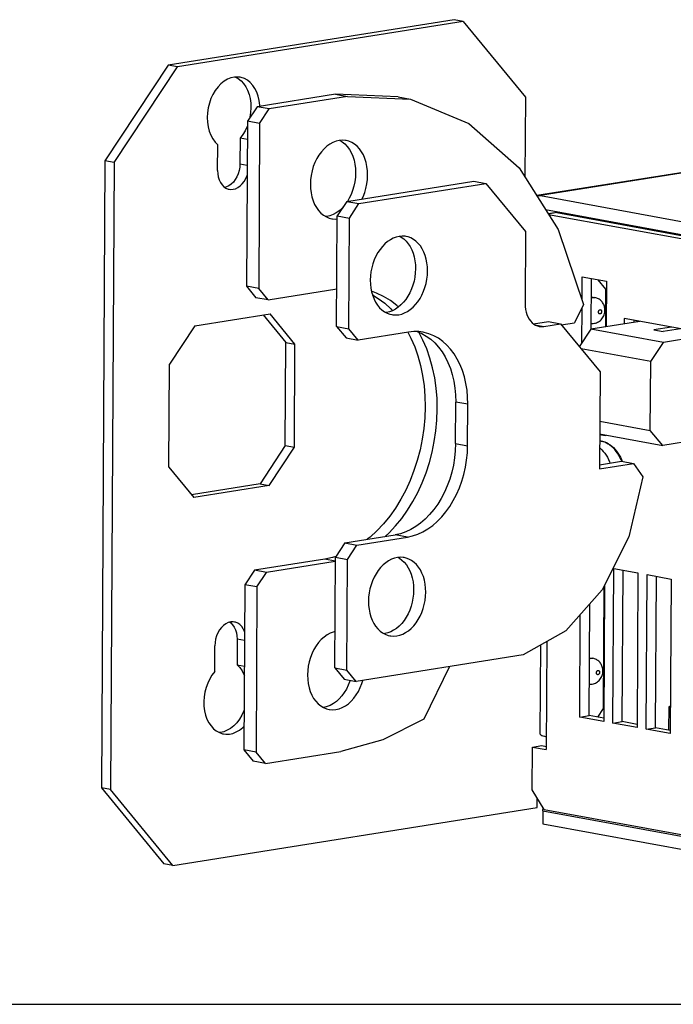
# Model space of a CAD drawing. Header units: inches. Extents: x 0 to 22, y 0 to 17.
# Tile 3 of 6: x 14.5 to 17.5, y 0 to 4.4. Entities that reach past the tile are written whole.
import ezdxf

# ---------------------------------------------------------------- set-up
doc = ezdxf.new("R2010")
doc.units = ezdxf.units.IN
doc.header["$LTSCALE"] = 1.21
doc.header["$MEASUREMENT"] = 0
doc.layers.get('0').update_dxf_attribs({"linetype": 'CONTINUOUS'})

msp = doc.modelspace()

# ---------------------------------------------------------------- linework, layer by layer
at = {"color": 7, "linetype": 'Continuous'}
for p, q in [((16.4913, 4.4467), (15.2002, 4.2416)), ((16.5322, 4.4392), (15.2411, 4.2341)), ((16.5322, 4.4392), (16.4913, 4.4467)), ((16.5322, 4.4392), (16.8137, 4.0964)), ((15.2002, 4.2416), (14.9142, 3.8086)), ((14.9551, 3.8011), (15.2411, 4.2341)), ((15.2411, 4.2341), (15.2002, 4.2416)), ((15.5042, 4.1874), (15.516, 4.181)), ((15.516, 4.181), (15.5288, 4.171)), ((15.9559, 4.1098), (15.6012, 4.0535)), ((16.0104, 4.0998), (15.6558, 4.0435)), ((15.9559, 4.1098), (16.0104, 4.0998)), ((16.2393, 4.0979), (15.9559, 4.1098)), ((16.0104, 4.0998), (16.2939, 4.0879)), ((16.2393, 4.0979), (16.2939, 4.0879)), ((16.8137, 4.0964), (16.8116, 3.7354)), ((15.6012, 4.0535), (15.5583, 3.9885)), ((15.6558, 4.0435), (15.6012, 4.0535)), ((15.6137, 4.0555), (15.6136, 4.061)), ((16.2939, 4.0879), (16.5575, 3.9783)), ((19.5232, 4.0747), (16.865, 3.6523)), ((19.5426, 4.075), (16.881, 3.6521)), ((15.6129, 3.9785), (15.6558, 4.0435)), ((15.5583, 3.9885), (15.554, 3.2426)), ((15.6129, 3.9785), (15.5583, 3.9885)), ((15.6129, 3.9785), (15.6086, 3.2326)), ((16.5575, 3.9783), (16.7847, 3.7779)), ((15.4227, 3.7663), (15.4234, 3.8817)), ((15.5243, 3.9118), (15.5236, 3.7964)), ((15.5578, 3.9056), (15.5243, 3.9118)), ((14.9142, 3.8086), (14.8979, 0.977)), ((14.9551, 3.8011), (14.9142, 3.8086)), ((14.9551, 3.8011), (14.9388, 0.9695)), ((15.5236, 3.7964), (15.5571, 3.7902)), ((16.7847, 3.7779), (16.9613, 3.4992)), ((15.4635, 3.6912), (15.4563, 3.6892)), ((15.4743, 3.6965), (15.4635, 3.6912)), ((16.0066, 3.6259), (16.5803, 3.7171)), ((16.0611, 3.6159), (16.6349, 3.707)), ((16.5803, 3.7171), (16.6349, 3.707)), ((16.6349, 3.707), (16.8137, 3.4894)), ((16.881, 3.6521), (18.1227, 3.4244)), ((16.0066, 3.6259), (15.9637, 3.5609)), ((16.0066, 3.6259), (16.0611, 3.6159)), ((16.0183, 3.5509), (16.0611, 3.6159)), ((15.9608, 3.0613), (15.9637, 3.5609)), ((15.9637, 3.5609), (16.0183, 3.5509)), ((16.904, 3.5896), (18.1224, 3.3662)), ((16.9666, 3.5781), (16.9164, 3.5702)), ((16.9559, 3.5753), (16.917, 3.5691)), ((16.918, 3.5676), (18.2315, 3.3268)), ((16.9559, 3.5753), (18.274, 3.3335)), ((16.0154, 3.0513), (16.0183, 3.5509)), ((16.8137, 3.4894), (16.8118, 3.1643)), ((16.9613, 3.4992), (17.0762, 3.1598)), ((17.0695, 3.1796), (17.0701, 3.2854)), ((17.0701, 3.2854), (17.1793, 3.2654)), ((17.1113, 3.0491), (17.1126, 3.2776)), ((17.1401, 3.2726), (17.1757, 3.2292)), ((17.1793, 3.2654), (17.1781, 3.06)), ((15.554, 3.2426), (15.5962, 3.1912)), ((15.6086, 3.2326), (15.554, 3.2426)), ((15.6508, 3.1812), (15.6086, 3.2326)), ((15.6508, 3.1812), (15.9618, 3.2306)), ((17.1757, 3.2292), (17.1747, 3.0595)), ((15.6508, 3.1812), (15.5962, 3.1912)), ((17.0762, 3.1598), (17.0351, 3.0783)), ((17.1121, 3.1946), (17.1273, 3.1918)), ((15.3194, 3.0645), (15.6599, 3.1186)), ((15.6292, 3.1137), (15.7316, 2.989)), ((15.7725, 2.9815), (15.6599, 3.1186)), ((17.0684, 2.9873), (17.0693, 3.1462)), ((16.8502, 3.0728), (16.9171, 3.0835)), ((16.8567, 3.0687), (16.8962, 3.0615)), ((16.8962, 3.0615), (16.9717, 3.0735)), ((16.9171, 3.0835), (16.9717, 3.0735)), ((16.9717, 3.0735), (17.1505, 2.8558)), ((16.9755, 3.0688), (17.0351, 3.0783)), ((17.3305, 3.0843), (17.1092, 3.0491)), ((17.2603, 3.0971), (17.2601, 3.0731)), ((17.6151, 3.0321), (17.2603, 3.0971)), ((17.3028, 3.0893), (17.3027, 3.0798)), ((17.3182, 3.0823), (17.3182, 3.0865)), ((15.3194, 3.0645), (15.205, 2.8913)), ((15.9608, 3.0613), (16.003, 3.0099)), ((15.9608, 3.0613), (16.0154, 3.0513)), ((16.0576, 2.9999), (16.0154, 3.0513)), ((16.2855, 3.0361), (16.0576, 2.9999)), ((16.3241, 3.0381), (16.3449, 3.0296)), ((17.1092, 3.0491), (17.0569, 2.9698)), ((17.4367, 2.989), (17.1092, 3.0491)), ((17.4738, 3.058), (17.3944, 3.0454)), ((17.3944, 3.0454), (17.4353, 3.0378)), ((17.5148, 3.0505), (17.4353, 3.0378)), ((15.7289, 2.5235), (15.7316, 2.989)), ((15.7316, 2.989), (15.7725, 2.9815)), ((15.7699, 2.516), (15.7725, 2.9815)), ((16.003, 3.0099), (16.0576, 2.9999)), ((17.3795, 2.9024), (17.4367, 2.989)), ((17.615, 3.0174), (17.4367, 2.989)), ((17.3795, 2.9024), (17.0648, 2.9602)), ((15.2024, 2.4258), (15.205, 2.8913)), ((17.3777, 2.5921), (17.3795, 2.9024)), ((17.1505, 2.8558), (17.148, 2.4182)), ((16.4978, 2.5324), (16.4989, 2.7198)), ((16.5535, 2.7098), (16.4989, 2.7198)), ((16.5524, 2.5224), (16.5535, 2.7098)), ((17.1492, 2.634), (17.3777, 2.5921)), ((17.4341, 2.5236), (17.3777, 2.5921)), ((17.1489, 2.5759), (17.4341, 2.5236)), ((17.1753, 2.5672), (17.1489, 2.572)), ((17.1753, 2.571), (17.1753, 2.5672)), ((17.6123, 2.5519), (17.4341, 2.5236)), ((15.7289, 2.5235), (15.6145, 2.3503)), ((15.6555, 2.3428), (15.7699, 2.516)), ((15.7289, 2.5235), (15.7699, 2.516)), ((16.4978, 2.5324), (16.5524, 2.5224)), ((17.1481, 2.4369), (17.2471, 2.4527)), ((17.2471, 2.4527), (17.3017, 2.4427)), ((17.2476, 2.4605), (17.2511, 2.4519)), ((15.2024, 2.4258), (15.315, 2.2887)), ((17.148, 2.4182), (17.3017, 2.4427)), ((17.3017, 2.4427), (17.3434, 2.3826)), ((17.3434, 2.3826), (17.2807, 2.1114)), ((15.6145, 2.3503), (15.3048, 2.3011)), ((15.6555, 2.3428), (15.315, 2.2887)), ((15.6145, 2.3503), (15.6555, 2.3428)), ((15.9977, 2.084), (16.2255, 2.1202)), ((16.0523, 2.074), (16.2801, 2.1102)), ((16.2801, 2.1102), (16.2255, 2.1202)), ((17.2807, 2.1114), (17.1606, 1.8712)), ((15.9977, 2.084), (15.9548, 2.0191)), ((15.9977, 2.084), (16.0523, 2.074)), ((16.0094, 2.0091), (16.0523, 2.074)), ((15.9069, 2.0105), (15.5891, 1.96)), ((15.9547, 2.0017), (15.9069, 2.0105)), ((15.9519, 1.5195), (15.9548, 2.0191)), ((15.9548, 2.0191), (16.0094, 2.0091)), ((16.0065, 1.5094), (16.0094, 2.0091)), ((15.5891, 1.96), (15.5462, 1.8951)), ((15.6437, 1.95), (15.5891, 1.96)), ((15.9547, 1.9994), (15.6437, 1.95)), ((17.2088, 1.2699), (17.2128, 1.9681)), ((17.2128, 1.9681), (17.322, 1.9481)), ((17.2513, 1.2767), (17.2553, 1.9603)), ((15.6008, 1.885), (15.6437, 1.95)), ((17.322, 1.9481), (17.318, 1.2499)), ((17.3589, 1.2424), (17.3629, 1.9406)), ((17.3629, 1.9406), (17.4721, 1.9206)), ((17.4014, 1.2491), (17.4054, 1.9328)), ((17.4721, 1.9206), (17.4681, 1.2224)), ((15.5462, 1.8951), (15.5419, 1.1491)), ((15.6008, 1.885), (15.5462, 1.8951)), ((15.6008, 1.885), (15.5965, 1.1391)), ((17.1606, 1.8712), (16.9955, 1.687)), ((17.168, 1.886), (17.1648, 1.3363)), ((17.1714, 1.8928), (17.1678, 1.2774)), ((17.1012, 1.3042), (17.1041, 1.8082)), ((17.0587, 1.2974), (17.0613, 1.7605)), ((15.4777, 1.7256), (15.4821, 1.7227)), ((15.4821, 1.7227), (15.4905, 1.7142)), ((15.5113, 1.6485), (15.5106, 1.5331)), ((15.5448, 1.6424), (15.5113, 1.6485)), ((16.9955, 1.687), (16.8027, 1.5778)), ((15.4097, 1.5031), (15.4103, 1.6185)), ((16.8804, 1.2204), (16.8827, 1.6231)), ((16.9104, 1.6388), (16.9076, 1.1504)), ((16.8027, 1.5778), (16.0487, 1.458)), ((17.1028, 1.5654), (17.1179, 1.5626)), ((15.5106, 1.5331), (15.5441, 1.527)), ((15.9519, 1.5195), (15.9942, 1.468)), ((15.9519, 1.5195), (16.0065, 1.5094)), ((16.4703, 1.525), (16.3553, 1.2883)), ((15.9942, 1.468), (16.0487, 1.458)), ((16.0487, 1.458), (16.0065, 1.5094)), ((17.1648, 1.3363), (17.1391, 1.2973)), ((17.4617, 1.2381), (17.4623, 1.3428)), ((17.0587, 1.2974), (17.1012, 1.3042)), ((17.1678, 1.2774), (17.0587, 1.2974)), ((17.1679, 1.292), (17.1012, 1.3042)), ((16.3553, 1.2883), (16.1696, 1.1939)), ((17.2088, 1.2699), (17.2513, 1.2767)), ((17.318, 1.2499), (17.2088, 1.2699)), ((17.318, 1.2644), (17.2513, 1.2767)), ((17.3589, 1.2424), (17.4014, 1.2491)), ((17.4681, 1.2369), (17.4014, 1.2491)), ((15.4358, 1.2277), (15.4296, 1.2274)), ((17.4681, 1.2224), (17.3589, 1.2424)), ((16.1696, 1.1939), (15.9789, 1.1417)), ((16.8437, 0.968), (16.8448, 1.1619)), ((16.8448, 1.1619), (16.8874, 1.1687)), ((16.8448, 1.1619), (16.9076, 1.1504)), ((16.8874, 1.1687), (16.9077, 1.165)), ((15.5419, 1.1491), (15.5842, 1.0977)), ((15.5965, 1.1391), (15.5419, 1.1491)), ((15.6387, 1.0877), (15.5965, 1.1391)), ((15.6387, 1.0877), (15.9789, 1.1417)), ((15.6387, 1.0877), (15.5842, 1.0977)), ((14.8979, 0.977), (15.1794, 0.6341)), ((14.9388, 0.9695), (14.8979, 0.977)), ((15.2204, 0.6266), (14.9388, 0.9695)), ((16.8978, 0.8804), (16.8437, 0.968)), ((16.8661, 0.8881), (16.8664, 0.9313)), ((15.2204, 0.6266), (16.8661, 0.8881)), ((16.8923, 0.8736), (16.892, 0.8154)), ((16.8923, 0.8736), (16.8938, 0.8868)), ((16.8923, 0.8736), (18.1887, 0.6359)), ((16.8978, 0.8804), (18.216, 0.6386)), ((16.892, 0.8154), (18.1883, 0.5777)), ((15.2204, 0.6266), (15.1794, 0.6341)), ((0, 0), (22, 0))]:
    msp.add_line(p, q, dxfattribs=at)
for points in [[(15.5249, 4.1865), (15.5143, 4.1878), (15.4987, 4.1872), (15.483, 4.1838), (15.4674, 4.1775), (15.4524, 4.1686), (15.4382, 4.1573), (15.4249, 4.1435)], [(15.6136, 4.061), (15.6109, 4.0815), (15.6064, 4.1009), (15.5999, 4.1191), (15.5916, 4.1356), (15.5818, 4.1502), (15.5704, 4.1628), (15.5578, 4.1729), (15.5441, 4.1806), (15.5295, 4.1855), (15.5249, 4.1865)], [(15.4249, 4.1435), (15.4125, 4.1273), (15.4018, 4.1095), (15.3928, 4.0901), (15.3856, 4.0696), (15.3803, 4.0483), (15.377, 4.0267), (15.3759, 4.005), (15.3768, 3.9836), (15.3798, 3.9629), (15.3848, 3.9433), (15.3918, 3.9251), (15.4007, 3.9085), (15.4112, 3.8941), (15.4234, 3.8817)], [(15.5288, 4.171), (15.5402, 4.1586), (15.5502, 4.1441), (15.5585, 4.1277), (15.5651, 4.1096), (15.5698, 4.0902), (15.5725, 4.0698), (15.5733, 4.0487), (15.572, 4.0273), (15.5686, 4.0058), (15.568, 4.0032)], [(15.5582, 3.9704), (15.556, 3.9643), (15.547, 3.9451), (15.5364, 3.9277), (15.5243, 3.9118)], [(16.0038, 3.9009), (16.0014, 3.9013), (15.9871, 3.9024), (15.9727, 3.9012), (15.9582, 3.8978), (15.9439, 3.8923), (15.9299, 3.8846), (15.9165, 3.875), (15.9037, 3.8634), (15.8918, 3.8501), (15.881, 3.8353), (15.8712, 3.8191), (15.8627, 3.8015), (15.8554, 3.783), (15.8497, 3.7636), (15.8455, 3.7438), (15.843, 3.7239), (15.842, 3.7037)], [(15.9758, 3.9015), (15.9862, 3.8952), (15.998, 3.8857), (16.0088, 3.8743), (16.0183, 3.8611), (16.0267, 3.8463), (16.0337, 3.83), (16.0392, 3.8124), (16.0432, 3.7939), (16.0455, 3.7748), (16.0462, 3.7549)], [(16.1008, 3.7449), (16.1001, 3.7647), (16.0978, 3.7837), (16.0939, 3.8022), (16.0884, 3.8196), (16.0815, 3.8358), (16.0732, 3.8506), (16.0637, 3.8638), (16.0531, 3.8752), (16.0413, 3.8849), (16.0287, 3.8925), (16.0153, 3.898), (16.0038, 3.9009)], [(15.5236, 3.7964), (15.5226, 3.7807), (15.5199, 3.7656), (15.5155, 3.7508), (15.5096, 3.7369), (15.5024, 3.7244), (15.494, 3.7133), (15.4845, 3.7039), (15.4743, 3.6965)], [(15.4227, 3.7663), (15.4235, 3.751), (15.4261, 3.7367), (15.4303, 3.7233), (15.4361, 3.7112), (15.4432, 3.701), (15.4515, 3.6925), (15.4608, 3.6862), (15.471, 3.682), (15.4759, 3.6808)], [(15.4759, 3.6808), (15.4817, 3.6801), (15.4928, 3.6806), (15.5039, 3.6835), (15.5147, 3.6887), (15.525, 3.696), (15.5345, 3.7053), (15.543, 3.7164), (15.5504, 3.729), (15.5564, 3.743), (15.5569, 3.7447)], [(16.0462, 3.7549), (16.0453, 3.7348), (16.0428, 3.715), (16.0386, 3.6953), (16.033, 3.676), (16.0258, 3.6576), (16.0174, 3.6401), (16.0091, 3.6263)], [(16.0752, 3.6368), (16.0802, 3.6471), (16.0874, 3.6656), (16.0931, 3.685), (16.0973, 3.7048), (16.0999, 3.7247), (16.1008, 3.7449)], [(15.842, 3.7037), (15.8428, 3.6839), (15.8451, 3.6649), (15.849, 3.6464), (15.8544, 3.629), (15.8613, 3.6128), (15.8696, 3.598), (15.8791, 3.5848), (15.8898, 3.5733), (15.9015, 3.5637), (15.9142, 3.5561), (15.9275, 3.5506), (15.939, 3.5477)], [(16.865, 3.6523), (16.8701, 3.6528), (16.881, 3.6521)], [(15.9912, 3.6027), (15.985, 3.5957), (15.9723, 3.584), (15.9588, 3.5743), (15.9448, 3.5665), (15.9305, 3.5609), (15.916, 3.5575), (15.9124, 3.5572)], [(15.939, 3.5477), (15.9415, 3.5473), (15.9557, 3.5462), (15.9636, 3.5469)], [(16.2745, 3.4678), (16.2701, 3.4685), (16.2567, 3.4693), (16.2433, 3.4681), (16.2298, 3.465), (16.2164, 3.46), (16.2034, 3.4532), (16.1907, 3.4446), (16.1786, 3.4344), (16.1672, 3.4225), (16.1566, 3.4093), (16.1469, 3.3948), (16.1383, 3.3791), (16.1308, 3.3624), (16.1245, 3.3448), (16.1195, 3.3266), (16.1158, 3.3081), (16.1136, 3.2894), (16.1127, 3.2706)], [(16.2463, 3.4684), (16.2528, 3.4649), (16.2641, 3.4566), (16.2746, 3.4467), (16.2841, 3.4352), (16.2926, 3.4223), (16.2999, 3.4079), (16.306, 3.3923), (16.3108, 3.3757), (16.3143, 3.3583), (16.3163, 3.3403), (16.3169, 3.3218)], [(16.3715, 3.3118), (16.3709, 3.3302), (16.3689, 3.3481), (16.3655, 3.3654), (16.3607, 3.382), (16.3547, 3.3975), (16.3474, 3.4119), (16.339, 3.4248), (16.3295, 3.4363), (16.3191, 3.4463), (16.3078, 3.4546), (16.2957, 3.4611), (16.2831, 3.4658), (16.2745, 3.4678)], [(16.3169, 3.3218), (16.3161, 3.3031), (16.3139, 3.2845), (16.3103, 3.2661), (16.3053, 3.248), (16.2991, 3.2305), (16.2916, 3.2138), (16.283, 3.1982), (16.2734, 3.1836), (16.2628, 3.1703), (16.2514, 3.1584), (16.2393, 3.148), (16.2266, 3.1394), (16.2135, 3.1325), (16.2001, 3.1275), (16.1866, 3.1244), (16.1834, 3.1241)], [(16.2098, 3.1146), (16.2142, 3.1139), (16.2275, 3.1131), (16.241, 3.1143), (16.2545, 3.1174), (16.2678, 3.1224), (16.2809, 3.1292), (16.2935, 3.1378), (16.3057, 3.148), (16.3171, 3.1599), (16.3277, 3.1731), (16.3373, 3.1877), (16.3459, 3.2033), (16.3535, 3.22), (16.3598, 3.2376), (16.3648, 3.2558), (16.3685, 3.2743), (16.3707, 3.293), (16.3715, 3.3118)], [(16.1127, 3.2706), (16.1134, 3.2522), (16.1154, 3.2343), (16.1188, 3.217), (16.1235, 3.2004), (16.1296, 3.1849), (16.1369, 3.1705), (16.1453, 3.1576), (16.1547, 3.1461), (16.1652, 3.1361), (16.1765, 3.1278), (16.1885, 3.1213), (16.2012, 3.1166), (16.2098, 3.1146)], [(16.2404, 3.149), (16.2327, 3.1561), (16.2035, 3.1782), (16.1729, 3.1969), (16.1409, 3.2121), (16.1182, 3.22)], [(16.1224, 3.2045), (16.1489, 3.1882), (16.1781, 3.1661), (16.2057, 3.1406), (16.2131, 3.1323)], [(16.8118, 3.1643), (16.8123, 3.1512), (16.8138, 3.1386), (16.8164, 3.1265), (16.82, 3.115), (16.8245, 3.1044), (16.83, 3.0947), (16.8363, 3.086), (16.8433, 3.0784), (16.851, 3.0722), (16.8593, 3.0672), (16.8681, 3.0636), (16.8756, 3.0617)], [(17.1121, 3.1907), (17.1135, 3.1911), (17.1153, 3.1916), (17.1172, 3.1919), (17.119, 3.1921), (17.1208, 3.1923), (17.1226, 3.1923), (17.1244, 3.1922), (17.1262, 3.192), (17.1273, 3.1918)], [(17.173, 3.1345), (17.1728, 3.1393), (17.1723, 3.144), (17.1714, 3.1486), (17.1703, 3.153), (17.1688, 3.1572), (17.167, 3.1613), (17.1649, 3.1652), (17.1625, 3.1689), (17.1599, 3.1724), (17.1571, 3.1756), (17.154, 3.1786), (17.1507, 3.1814), (17.1472, 3.1838), (17.1436, 3.186), (17.1397, 3.1879), (17.1357, 3.1895), (17.1316, 3.1908), (17.1273, 3.1918)], [(17.1114, 3.0749), (17.1154, 3.0747), (17.1202, 3.0749), (17.125, 3.0755), (17.1298, 3.0765), (17.1346, 3.0781), (17.1392, 3.08), (17.1437, 3.0824), (17.148, 3.0852), (17.1521, 3.0884), (17.1558, 3.0919), (17.1593, 3.0959), (17.1624, 3.1001), (17.1652, 3.1046), (17.1675, 3.1094), (17.1695, 3.1143), (17.171, 3.1193), (17.1721, 3.1243), (17.1727, 3.1294), (17.173, 3.1345)], [(17.1437, 3.1263), (17.1438, 3.1276), (17.1439, 3.1289), (17.1442, 3.1301), (17.1447, 3.1313), (17.1452, 3.1325), (17.1458, 3.1335), (17.1465, 3.1344), (17.1473, 3.1353), (17.1481, 3.136), (17.149, 3.1365), (17.1499, 3.1369), (17.1508, 3.1371), (17.1517, 3.1372), (17.1526, 3.1371), (17.1535, 3.1368), (17.1543, 3.1364), (17.1551, 3.1359), (17.1558, 3.1351), (17.1564, 3.1343), (17.1569, 3.1333), (17.1573, 3.1322), (17.1576, 3.1311), (17.1578, 3.1298), (17.1579, 3.1286)], [(17.1579, 3.1286), (17.1578, 3.1273), (17.1576, 3.126), (17.1573, 3.1248), (17.1569, 3.1236), (17.1564, 3.1224), (17.1558, 3.1214), (17.1551, 3.1204), (17.1543, 3.1196), (17.1535, 3.1189), (17.1526, 3.1184), (17.1517, 3.118), (17.1507, 3.1177), (17.1498, 3.1177), (17.1489, 3.1178), (17.1481, 3.118), (17.1472, 3.1185), (17.1465, 3.119), (17.1458, 3.1197), (17.1451, 3.1206), (17.1446, 3.1216), (17.1442, 3.1227), (17.1439, 3.1238), (17.1437, 3.125), (17.1437, 3.1263)], [(16.2822, 3.0356), (16.2962, 3.009), (16.3132, 2.9696), (16.3277, 2.9281), (16.3398, 2.8847), (16.3491, 2.8397), (16.3558, 2.7933), (16.3596, 2.746), (16.3608, 2.6976)], [(16.3509, 3.0355), (16.3324, 3.0379), (16.3091, 3.0384), (16.2855, 3.0361)], [(16.4154, 2.6876), (16.4142, 2.736), (16.4103, 2.7833), (16.4037, 2.8297), (16.3943, 2.8747), (16.3823, 2.9181), (16.3678, 2.9596), (16.3507, 2.9989), (16.3319, 3.035)], [(16.3449, 3.0296), (16.3657, 3.0181), (16.3855, 3.0039), (16.404, 2.9873), (16.4213, 2.9683), (16.437, 2.9471), (16.4512, 2.9239), (16.4637, 2.8987), (16.4744, 2.8719), (16.4833, 2.8436), (16.4902, 2.814), (16.4951, 2.7833), (16.498, 2.752), (16.4989, 2.7198)], [(16.5535, 2.7098), (16.5526, 2.742), (16.5497, 2.7733), (16.5448, 2.804), (16.5379, 2.8336), (16.529, 2.8619), (16.5183, 2.8887), (16.5058, 2.9138), (16.4916, 2.9371), (16.4758, 2.9583), (16.4586, 2.9773), (16.4401, 2.9939), (16.4203, 3.0081), (16.3995, 3.0196), (16.3778, 3.0285), (16.3554, 3.0346), (16.3509, 3.0355)], [(16.8756, 3.0617), (16.8772, 3.0614), (16.8866, 3.0607), (16.8962, 3.0615)], [(16.3608, 2.6976), (16.3591, 2.6488), (16.3546, 2.6002), (16.3474, 2.5516), (16.3376, 2.5035), (16.325, 2.4563), (16.31, 2.4101), (16.2925, 2.3652), (16.2726, 2.322), (16.2505, 2.2806), (16.2264, 2.2414), (16.2003, 2.2045), (16.1724, 2.1703), (16.1429, 2.1388), (16.112, 2.1103), (16.0991, 2.1001)], [(16.1804, 2.113), (16.1975, 2.1288), (16.227, 2.1602), (16.2549, 2.1945), (16.281, 2.2314), (16.3051, 2.2706), (16.3272, 2.312), (16.347, 2.3552), (16.3646, 2.4), (16.3796, 2.4463), (16.3921, 2.4935), (16.402, 2.5416), (16.4092, 2.5902), (16.4137, 2.6388), (16.4154, 2.6876)], [(17.1487, 2.5446), (17.155, 2.5439), (17.1633, 2.5422), (17.1716, 2.5396), (17.1799, 2.5361), (17.188, 2.5318), (17.196, 2.5267), (17.2037, 2.5207), (17.2111, 2.514), (17.2182, 2.5066), (17.225, 2.4985), (17.2313, 2.4898), (17.2372, 2.4805), (17.2426, 2.4708), (17.2476, 2.4605)], [(17.2484, 2.4524), (17.2456, 2.4593), (17.2408, 2.4695), (17.2355, 2.4792), (17.2298, 2.4885), (17.2237, 2.4972), (17.2171, 2.5053), (17.2103, 2.5127), (17.2031, 2.5195), (17.1956, 2.5255), (17.1879, 2.5308), (17.1801, 2.5352), (17.1721, 2.5388), (17.164, 2.5416), (17.1558, 2.5435), (17.1487, 2.5445)], [(16.4978, 2.5324), (16.4966, 2.4999), (16.4933, 2.4675), (16.488, 2.4352), (16.4808, 2.4034), (16.4716, 2.3722), (16.4605, 2.3419), (16.4477, 2.3128), (16.4332, 2.285), (16.4172, 2.2587), (16.3997, 2.2342), (16.3809, 2.2117), (16.361, 2.1912), (16.34, 2.173), (16.3182, 2.1572), (16.2956, 2.144), (16.2726, 2.1333), (16.2492, 2.1254), (16.2255, 2.1202)], [(16.2801, 2.1102), (16.3038, 2.1154), (16.3271, 2.1233), (16.3502, 2.1339), (16.3727, 2.1472), (16.3946, 2.163), (16.4155, 2.1812), (16.4355, 2.2017), (16.4543, 2.2242), (16.4718, 2.2487), (16.4878, 2.275), (16.5023, 2.3028), (16.5151, 2.3319), (16.5261, 2.3622), (16.5353, 2.3934), (16.5426, 2.4252), (16.5479, 2.4575), (16.5512, 2.4899), (16.5524, 2.5224)], [(17.1485, 2.5134), (17.1514, 2.511), (17.1586, 2.5043), (17.1655, 2.4968), (17.172, 2.4887), (17.1781, 2.48), (17.1838, 2.4707), (17.1891, 2.4609), (17.1939, 2.4506), (17.1963, 2.4446)], [(15.9573, 2.0228), (15.9425, 2.0181), (15.9069, 2.0105)], [(16.2662, 2.0174), (16.2617, 2.0181), (16.2484, 2.0189), (16.2349, 2.0178), (16.2214, 2.0147), (16.2081, 2.0097), (16.195, 2.0029), (16.1824, 1.9943), (16.1703, 1.984), (16.1588, 1.9722), (16.1482, 1.9589), (16.1386, 1.9444), (16.13, 1.9288), (16.1225, 1.912), (16.1161, 1.8945), (16.1111, 1.8763), (16.1075, 1.8577), (16.1052, 1.8391), (16.1044, 1.8203)], [(16.2379, 2.018), (16.2445, 2.0145), (16.2558, 2.0063), (16.2663, 1.9964), (16.2758, 1.9849), (16.2842, 1.9719), (16.2916, 1.9576), (16.2977, 1.942), (16.3025, 1.9254), (16.306, 1.9079), (16.308, 1.89), (16.3086, 1.8714)], [(16.3632, 1.8614), (16.3626, 1.8799), (16.3606, 1.8978), (16.3571, 1.9151), (16.3524, 1.9317), (16.3463, 1.9472), (16.339, 1.9615), (16.3306, 1.9745), (16.3212, 1.986), (16.3107, 1.996), (16.2994, 2.0043), (16.2874, 2.0108), (16.2748, 2.0154), (16.2662, 2.0174)], [(16.3086, 1.8714), (16.3078, 1.8527), (16.3056, 1.8342), (16.3019, 1.8157), (16.297, 1.7976), (16.2907, 1.7802), (16.2833, 1.7635), (16.2747, 1.7478), (16.2651, 1.7333), (16.2545, 1.7199), (16.2431, 1.708), (16.2309, 1.6977), (16.2182, 1.689), (16.2051, 1.6822), (16.1918, 1.6771), (16.1783, 1.674), (16.175, 1.6737)], [(16.2014, 1.6643), (16.2059, 1.6636), (16.2192, 1.6628), (16.2327, 1.664), (16.2461, 1.6671), (16.2595, 1.672), (16.2725, 1.6788), (16.2852, 1.6874), (16.2973, 1.6977), (16.3087, 1.7095), (16.3193, 1.7228), (16.329, 1.7373), (16.3376, 1.753), (16.3451, 1.7697), (16.3514, 1.7873), (16.3564, 1.8054), (16.3601, 1.824), (16.3623, 1.8426), (16.3632, 1.8614)], [(16.1044, 1.8203), (16.105, 1.8018), (16.107, 1.784), (16.1104, 1.7666), (16.1152, 1.7501), (16.1213, 1.7346), (16.1285, 1.7202), (16.1369, 1.7072), (16.1464, 1.6957), (16.1568, 1.6857), (16.1682, 1.6774), (16.1802, 1.6709), (16.1928, 1.6663), (16.2014, 1.6643)], [(15.499, 1.7265), (15.4932, 1.7272), (15.4821, 1.7268), (15.471, 1.7238), (15.4602, 1.7187), (15.4499, 1.7113), (15.4404, 1.702), (15.4319, 1.6909), (15.4245, 1.6783), (15.4186, 1.6643), (15.4141, 1.6494), (15.4114, 1.6342), (15.4103, 1.6185)], [(15.4905, 1.7142), (15.4977, 1.7039), (15.5036, 1.6918), (15.5079, 1.6783), (15.5104, 1.6639), (15.5113, 1.6485)], [(15.545, 1.6828), (15.5446, 1.6841), (15.5389, 1.6961), (15.5317, 1.7064), (15.5234, 1.7148), (15.5141, 1.7212), (15.504, 1.7254), (15.499, 1.7265)], [(15.9529, 1.6831), (15.9454, 1.6814), (15.9311, 1.6759), (15.9172, 1.6682), (15.9037, 1.6586), (15.891, 1.647), (15.8791, 1.6337), (15.8682, 1.6189), (15.8584, 1.6026), (15.8499, 1.5851), (15.8427, 1.5665), (15.837, 1.5472), (15.8328, 1.5274), (15.8302, 1.5075), (15.8293, 1.4873)], [(17.1027, 1.5615), (17.1042, 1.562), (17.106, 1.5624), (17.1078, 1.5627), (17.1096, 1.563), (17.1114, 1.5631), (17.1132, 1.5631), (17.115, 1.563), (17.1168, 1.5628), (17.1179, 1.5626)], [(17.1636, 1.5054), (17.1634, 1.5102), (17.1629, 1.5149), (17.1621, 1.5194), (17.1609, 1.5238), (17.1594, 1.5281), (17.1576, 1.5321), (17.1555, 1.536), (17.1532, 1.5397), (17.1505, 1.5432), (17.1477, 1.5465), (17.1446, 1.5495), (17.1413, 1.5522), (17.1379, 1.5547), (17.1342, 1.5568), (17.1304, 1.5588), (17.1263, 1.5604), (17.1222, 1.5617), (17.1179, 1.5626)], [(15.5106, 1.5331), (15.5228, 1.5207), (15.5333, 1.5063), (15.5421, 1.4898), (15.5439, 1.4853)], [(15.4097, 1.5031), (15.3976, 1.4872), (15.3871, 1.4699), (15.3781, 1.4509), (15.3709, 1.4308), (15.3655, 1.4099), (15.3621, 1.3886), (15.3607, 1.3673), (15.3613, 1.3463), (15.364, 1.3259), (15.3685, 1.3064), (15.375, 1.2882), (15.3833, 1.2717), (15.3931, 1.2571), (15.4045, 1.2446), (15.4171, 1.2344), (15.4308, 1.2268), (15.4454, 1.2218), (15.45, 1.2208)], [(15.8293, 1.4873), (15.83, 1.4675), (15.8323, 1.4484), (15.8362, 1.43), (15.8417, 1.4126), (15.8486, 1.3963), (15.8569, 1.3815), (15.8664, 1.3684), (15.877, 1.3569), (15.8888, 1.3473), (15.9014, 1.3397), (15.9148, 1.3342), (15.9263, 1.3313)], [(17.1021, 1.4458), (17.106, 1.4456), (17.1108, 1.4457), (17.1156, 1.4463), (17.1204, 1.4474), (17.1252, 1.4489), (17.1299, 1.4508), (17.1344, 1.4532), (17.1387, 1.456), (17.1427, 1.4592), (17.1465, 1.4628), (17.1499, 1.4667), (17.1531, 1.4709), (17.1558, 1.4755), (17.1582, 1.4802), (17.1601, 1.4851), (17.1616, 1.4901), (17.1627, 1.4952), (17.1634, 1.5003), (17.1636, 1.5054)], [(17.1343, 1.4972), (17.1344, 1.4984), (17.1346, 1.4997), (17.1349, 1.501), (17.1353, 1.5022), (17.1358, 1.5033), (17.1364, 1.5043), (17.1371, 1.5053), (17.1379, 1.5061), (17.1387, 1.5068), (17.1396, 1.5073), (17.1405, 1.5077), (17.1414, 1.508), (17.1424, 1.508), (17.1433, 1.5079), (17.1441, 1.5077), (17.145, 1.5073), (17.1457, 1.5067), (17.1464, 1.506), (17.147, 1.5051), (17.1476, 1.5041), (17.148, 1.5031), (17.1483, 1.5019), (17.1484, 1.5007), (17.1485, 1.4994)], [(17.1485, 1.4994), (17.1484, 1.4981), (17.1482, 1.4969), (17.1479, 1.4956), (17.1475, 1.4944), (17.147, 1.4933), (17.1464, 1.4922), (17.1457, 1.4913), (17.1449, 1.4905), (17.1441, 1.4898), (17.1432, 1.4892), (17.1423, 1.4888), (17.1414, 1.4886), (17.1405, 1.4885), (17.1396, 1.4886), (17.1387, 1.4889), (17.1378, 1.4893), (17.1371, 1.4899), (17.1364, 1.4906), (17.1358, 1.4914), (17.1352, 1.4924), (17.1348, 1.4935), (17.1345, 1.4947), (17.1344, 1.4959), (17.1343, 1.4972)], [(16.0212, 1.4631), (16.0202, 1.4596), (16.0131, 1.4412), (16.0046, 1.4237), (15.9949, 1.4075), (15.9841, 1.3926), (15.9723, 1.3793), (15.9595, 1.3676), (15.9461, 1.3578), (15.9321, 1.3501), (15.9178, 1.3445), (15.9033, 1.341), (15.8997, 1.3407)], [(15.9263, 1.3313), (15.9287, 1.3309), (15.943, 1.3298), (15.9574, 1.331), (15.9719, 1.3343), (15.9862, 1.3399), (16.0002, 1.3475), (16.0136, 1.3572), (16.0264, 1.3687), (16.0383, 1.382), (16.0491, 1.3969), (16.0589, 1.4131), (16.0674, 1.4306), (16.0747, 1.4492), (16.0787, 1.4628)], [(17.4623, 1.3428), (17.4624, 1.3434), (17.463, 1.3444), (17.4641, 1.3453), (17.4657, 1.3462), (17.4678, 1.347), (17.4688, 1.3473)], [(17.4687, 1.3382), (17.4668, 1.3389), (17.465, 1.3397), (17.4636, 1.3407), (17.4627, 1.3416), (17.4623, 1.3425), (17.4623, 1.3428)], [(15.543, 1.3298), (15.5412, 1.3247), (15.5321, 1.3053), (15.5215, 1.2876), (15.5091, 1.2713)], [(15.45, 1.2208), (15.4606, 1.2195), (15.4762, 1.2201), (15.4919, 1.2236), (15.5075, 1.2298), (15.5225, 1.2387), (15.5367, 1.25), (15.5425, 1.2561)], [(15.5091, 1.2713), (15.4958, 1.2575), (15.4817, 1.2463), (15.4668, 1.2374)], [(15.4668, 1.2374), (15.4514, 1.2312), (15.4358, 1.2277)], [(16.8804, 1.2204), (16.881, 1.2185), (16.8833, 1.2164), (16.8872, 1.2142), (16.8926, 1.2122), (16.8995, 1.2103), (16.9079, 1.2086)]]:
    msp.add_lwpolyline(points, dxfattribs=at)

doc.saveas('drawing.dxf')
